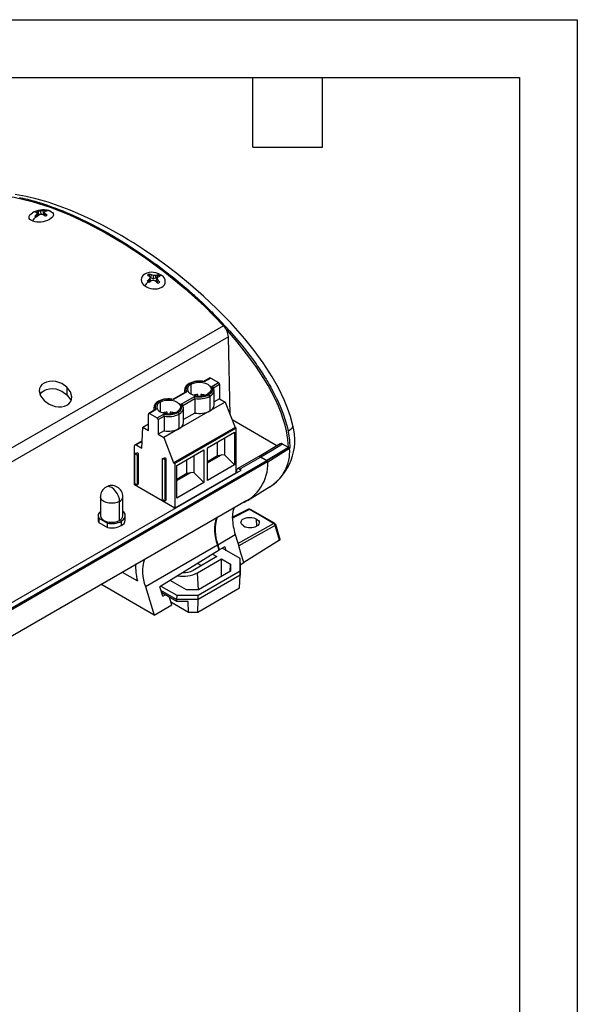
# Model space of a CAD drawing. Header units: millimetres. Extents: x 0 to 1397, y 0 to 1080.
# Tile 11 of 11: x 1091 to 1397, y 540 to 1080. Entities that reach past the tile are written whole.
import ezdxf

# ---------------------------------------------------------------- set-up
doc = ezdxf.new("R2010")
doc.units = ezdxf.units.MM
doc.header["$LTSCALE"] = 5
doc.layers.add('TEXT', color=140, linetype='Continuous', lineweight=25)

msp = doc.modelspace()

# ---------------------------------------------------------------- linework, layer by layer
at = {"color": 7, "linetype": 'Continuous'}
for p, q in [((0.01, 1079.51), (1397.01, 1079.51)), ((1397.01, 1079.51), (1397.01, 0.01))]:
    msp.add_line(p, q, dxfattribs=at)
for p, q in [((1100.92, 971.49), (1100.57, 972.68)), ((1101.56, 972.08), (1101.05, 973.49)), ((1101.81, 972.8), (1101.22, 973.03)), ((1101.81, 972.8), (1101.78, 974.58)), ((1102.85, 972.7), (1101.81, 972.8)), ((1103.25, 972.71), (1103.01, 974.62)), ((1104.7, 973.1), (1103.35, 972.69)), ((1104.7, 973.1), (1104.3, 974.83)), ((1104.89, 973.21), (1104.7, 973.1)), ((1104.81, 972.15), (1104.95, 973.88)), ((1105.37, 974.43), (1105.41, 975.02)), ((1105.4, 971.79), (1105.45, 973.18)), ((1107.47, 974.84), (1108, 974.66)), ((1107.92, 970.1), (1107.93, 970.12)), ((1109.33, 971.23), (1109.34, 971.24)), ((1163.19, 938.06), (1163.6, 939.6)), ((1164.63, 937.52), (1164.88, 939.27)), ((1166.08, 937.78), (1166.13, 939.35)), ((1162.45, 935.69), (1162.24, 935.57)), ((1162.45, 935.69), (1162.4, 937.2)), ((1163.06, 936.61), (1162.45, 935.69)), ((1163.19, 938.06), (1162.76, 938.4)), ((1163.06, 936.61), (1162.92, 938.14)), ((1164.63, 937.52), (1163.19, 938.06)), ((1166.08, 937.78), (1164.63, 937.52)), ((1166.69, 938.13), (1166.08, 937.78)), ((1166.18, 936.31), (1166.81, 937.76)), ((1166.67, 935.45), (1166.18, 936.31)), ((1166.79, 935.32), (1167.27, 936.74)), ((1168.2, 932.31), (1168.2, 932.31)), ((1203.17, 911.75), (907.7, 741.18)), ((1205.82, 905.67), (911.94, 736.02)), ((1206.77, 862.89), (1205.82, 905.67)), ((1195.81, 883.1), (1192.4, 881.13)), ((1192.53, 880.95), (1192.46, 881.1)), ((1196.18, 883.06), (1192.53, 880.95)), ((1196.18, 883.06), (1200.43, 880.61)), ((1196.78, 878.5), (1200.43, 880.61)), ((1117.34, 878.05), (1117.34, 873.95)), ((1182.39, 875.35), (1175.57, 871.41)), ((1183.01, 875.45), (1175.7, 871.24)), ((1181.77, 876.37), (1181.77, 874.99)), ((1185.29, 879.63), (1185.29, 874.33)), ((1197.64, 877.78), (1200.96, 879.69)), ((1198.02, 868.37), (1198.02, 876.37)), ((1200.96, 879.69), (1200.96, 871.7)), ((1168.47, 869.92), (1168.47, 864.61)), ((1175.7, 871.24), (1175.63, 871.39)), ((1179.95, 868.79), (1187.25, 873)), ((1180.81, 868.06), (1187.45, 871.89)), ((1187.45, 871.89), (1187.45, 863.9)), ((1189.02, 873.26), (1189.02, 874.09)), ((1190.77, 874.09), (1190.77, 873.26)), ((1195.64, 873.05), (1195.64, 865.05)), ((1204.05, 869.91), (1195.64, 865.05)), ((1200.96, 871.7), (1198.02, 870)), ((1200.96, 871.7), (1204.05, 869.91)), ((1204.05, 869.91), (1209.44, 856.01)), ((1165.56, 865.64), (1162.15, 863.67)), ((1166.18, 865.74), (1162.53, 863.63)), ((1162.53, 863.63), (1166.77, 861.18)), ((1164.94, 866.65), (1164.94, 865.28)), ((1172.19, 863.54), (1172.19, 864.37)), ((1173.94, 864.37), (1173.94, 863.54)), ((1195.64, 865.05), (1178.81, 855.34)), ((1181.19, 858.65), (1181.19, 866.65)), ((1187.45, 863.9), (1181.19, 860.28)), ((1162, 854.34), (1162, 863.32)), ((1166.77, 861.18), (1170.42, 863.29)), ((1167.3, 860.26), (1170.62, 862.18)), ((1167.3, 860.26), (1167.3, 852.27)), ((1170.62, 862.18), (1170.62, 854.18)), ((1178.81, 855.34), (1178.81, 863.33)), ((1232.39, 845.92), (1207.86, 860.08)), ((1158.36, 844.6), (1158.9, 856.13)), ((1158.9, 856.13), (1162, 857.91)), ((1158.9, 856.13), (1162, 854.34)), ((1170.62, 854.18), (1167.3, 852.27)), ((1178.81, 855.34), (1170.39, 850.48)), ((1209.44, 856.01), (1175.78, 836.58)), ((1210.15, 855.61), (1176.49, 836.18)), ((1194.32, 844.79), (1209.15, 853.36)), ((1209.15, 853.36), (1209.15, 835.53)), ((1209.44, 856.01), (1210.15, 855.61)), ((1210.15, 831.11), (1210.15, 855.61)), ((1158.56, 848.69), (1154.65, 846.44)), ((1158.54, 848.26), (1155.28, 846.38)), ((1167.3, 852.27), (1170.39, 850.48)), ((1170.39, 850.48), (1175.78, 836.58)), ((1199.88, 840.59), (1199.88, 848)), ((1203.9, 840.78), (1203.9, 850.32)), ((1154.39, 824.44), (1154.39, 845.87)), ((1155.28, 846.38), (1158.36, 844.6)), ((1177.49, 835.08), (1192.32, 843.64)), ((1192.32, 843.64), (1192.32, 825.82)), ((1194.32, 826.97), (1194.32, 844.79)), ((1234.14, 846.98), (1222.61, 840)), ((1238.69, 845.04), (1226.97, 837.8)), ((1226.97, 837.8), (1238.69, 845.04)), ((1239.37, 844.41), (1227.41, 837.02)), ((1238.69, 845.04), (1235.55, 846.85)), ((1239.53, 844.57), (1239.37, 844.41)), ((955.22, 681.05), (1226.79, 837.83)), ((1227.24, 837.06), (955.6, 680.25)), ((1227.24, 837.05), (955.6, 680.24)), ((1154.52, 841.57), (1154.99, 841.84)), ((1154.52, 825.24), (1154.52, 841.57)), ((1155.79, 840.84), (1154.52, 841.57)), ((1154.99, 841.84), (1155.57, 841.87)), ((1155.57, 841.87), (1155.8, 842)), ((1156.25, 841.11), (1155.79, 840.84)), ((1155.79, 840.84), (1155.79, 824.51)), ((1156.53, 841.58), (1155.8, 842)), ((1156.3, 841.44), (1156.25, 841.11)), ((1156.25, 841.11), (1156.25, 824.78)), ((1156.53, 841.58), (1156.3, 841.44)), ((1156.3, 841.44), (1156.3, 825.11)), ((1156.53, 825.25), (1156.53, 841.58)), ((1169.73, 838.92), (1170.19, 839.19)), ((1170.99, 838.19), (1169.73, 838.92)), ((1169.73, 816.46), (1169.73, 838.92)), ((1170.19, 839.19), (1170.77, 839.21)), ((1170.77, 839.21), (1171, 839.35)), ((1171.45, 838.46), (1170.99, 838.19)), ((1170.99, 838.19), (1170.99, 815.73)), ((1171.73, 838.92), (1171, 839.35)), ((1171.5, 838.79), (1171.45, 838.46)), ((1171.45, 838.46), (1171.45, 816)), ((1171.73, 838.92), (1171.5, 838.79)), ((1171.5, 838.79), (1171.5, 816.34)), ((1171.73, 816.47), (1171.73, 838.92)), ((1183.05, 830.88), (1183.05, 838.29)), ((1187.07, 831.06), (1187.07, 840.61)), ((1194.32, 836.57), (1202.1, 841.06)), ((1194.32, 837.38), (1199.88, 840.59)), ((1199.88, 840.59), (1202.1, 841.06)), ((1203.9, 840.78), (1202.1, 841.06)), ((1203.9, 840.78), (1209.15, 835.53)), ((1222.2, 839.88), (1210.68, 833.23)), ((1211.96, 833.13), (1223.45, 839.76)), ((1223.45, 839.76), (1226.79, 837.83)), ((1226.97, 837.8), (1223.63, 839.73)), ((964.21, 689.05), (1212.87, 832.6)), ((1175.78, 836.58), (1176.49, 836.18)), ((1176.49, 836.18), (1176.49, 811.68)), ((1177.49, 817.26), (1177.49, 835.08)), ((1177.49, 826.85), (1185.27, 831.34)), ((1183.05, 830.88), (1185.27, 831.34)), ((1187.07, 831.06), (1185.27, 831.34)), ((1209.15, 835.53), (1194.32, 826.97)), ((1210.17, 832.09), (1210.16, 831.39)), ((1212.87, 832.6), (1211.96, 833.13)), ((1210.15, 831.11), (1176.49, 811.68)), ((1177.49, 827.67), (1183.05, 830.88)), ((1192.32, 825.82), (1177.49, 817.26)), ((1187.07, 831.06), (1192.32, 825.82)), ((1176.49, 811.68), (1154.39, 824.44)), ((1154.52, 825.24), (1155.79, 824.51)), ((1155.79, 824.51), (1156.25, 824.78)), ((1156.25, 824.78), (1156.3, 825.11)), ((1156.53, 825.25), (1156.3, 825.11)), ((1216.26, 816.02), (1228.42, 823.39)), ((946.9, 660.85), (1215.84, 816.11)), ((1135.68, 817.96), (1135.68, 807.59)), ((1146.22, 805.07), (1146.22, 815.44)), ((1148.03, 807.59), (1148.03, 817.96)), ((1169.73, 816.46), (1170.99, 815.73)), ((1170.99, 815.73), (1171.45, 816)), ((1171.45, 816), (1171.5, 816.34)), ((1171.73, 816.47), (1171.5, 816.34)), ((1217.31, 811.05), (1208.11, 806.34)), ((1216.77, 811.15), (1208.15, 806.73)), ((1231.16, 803.45), (1217.91, 811.1)), ((1134.42, 807.59), (1134.42, 805.24)), ((1134.76, 806.3), (1139.61, 803.5)), ((1134.76, 806.3), (1134.76, 803.95)), ((1147.11, 804.55), (1147.11, 802.21)), ((1149.29, 805.24), (1149.29, 807.59)), ((1221.47, 801.95), (1221.29, 805.8)), ((1134.76, 803.95), (1139.61, 801.15)), ((1139.61, 801.15), (1139.61, 803.5)), ((1233.91, 794.12), (1231.38, 802.32)), ((1234.23, 794.65), (1231.73, 802.73)), ((1200, 791.59), (1209.57, 797.22)), ((1233.91, 794.12), (1214.31, 781.9)), ((1160.3, 768.74), (1199.76, 791.72)), ((1200.7, 788.72), (1168.22, 768.64)), ((1200.7, 788.72), (1199.76, 791.72)), ((1200, 791.59), (1200.8, 788.99)), ((1200.58, 789.12), (1200.8, 788.99)), ((1203.82, 790.54), (1200.8, 788.99)), ((1212.19, 784.09), (1202.34, 789.78)), ((1203.82, 790.54), (1204.43, 788.58)), ((1199.51, 785.18), (1186.43, 777.63)), ((1188.82, 776.25), (1202.07, 783.9)), ((1197.16, 786.53), (1199.51, 785.18)), ((1202.07, 783.9), (1207.05, 781.03)), ((1202.07, 774.35), (1202.07, 783.9)), ((1212.19, 777.33), (1212.19, 784.09)), ((1212.29, 781.77), (1212.19, 784.09)), ((1190.95, 780.24), (1188.89, 781.42)), ((1189.22, 764.06), (1212.19, 777.33)), ((1206.7, 777.02), (1207.05, 781.03)), ((1207.05, 781.03), (1207.05, 777.23)), ((1212.29, 774.96), (1212.19, 777.33)), ((1212.29, 780.7), (1214.31, 781.9)), ((1212.29, 781.77), (1212.29, 774.96)), ((1147.61, 776.72), (1155.94, 771.91)), ((1182.8, 767.03), (1173.91, 772.16)), ((1189.39, 767.03), (1188.82, 776.25)), ((1212.29, 774.96), (1189.26, 761.66)), ((1207.05, 777.23), (1189.39, 767.03)), ((1211.99, 767.99), (1212.29, 774.96)), ((1165.22, 753.08), (1135.94, 769.99)), ((1160.3, 768.74), (1165.22, 753.08)), ((1169.84, 763.48), (1168.22, 768.64)), ((1177.46, 761.66), (1168.85, 766.62)), ((1168.87, 769.04), (1177.5, 764.06)), ((1189.39, 767.03), (1182.8, 767.03)), ((1189.13, 754.79), (1211.99, 767.99)), ((1177.48, 760.54), (1169.27, 765.28)), ((1169.84, 763.48), (1171.13, 764.2)), ((1174.85, 758.75), (1173.58, 762.79)), ((1177.5, 764.06), (1177.46, 761.66)), ((1189.26, 761.66), (1177.46, 761.66)), ((1177.46, 761.66), (1177.48, 760.54)), ((1177.5, 764.06), (1189.22, 764.06)), ((1189.13, 754.79), (1189.26, 761.66)), ((1189.26, 761.66), (1189.22, 764.06)), ((1165.22, 753.08), (1174.85, 758.75)), ((1174.35, 760.34), (1183.96, 754.79)), ((1183.86, 760.54), (1177.48, 760.54)), ((1183.96, 754.79), (1183.86, 760.54)), ((1183.96, 754.79), (1189.13, 754.79))]:
    msp.add_line(p, q)
at = {"flags": 128}
for points in [[(1078.92, 983.47), (1088.46, 982.21), (1098.24, 979.93), (1108.22, 976.73), (1118.32, 972.74), (1128.43, 968.05), (1138.54, 962.69), (1148.66, 956.68), (1159.8, 949.32), (1170.94, 941.13), (1181.94, 932.16), (1192.7, 922.4), (1203.17, 911.75)], [(1241.05, 857.09), (1239.85, 861.92), (1238.28, 866.6), (1236.43, 871.16), (1233.25, 877.7), (1229.79, 883.8), (1224.88, 891.36), (1219.85, 898.26), (1214.77, 904.6), (1207.11, 913.27), (1199.53, 921.06), (1192.2, 927.99), (1185.12, 934.19), (1177.57, 940.36), (1170.8, 945.53), (1164.89, 949.77), (1159.87, 953.2), (1156.54, 955.38), (1153.78, 957.14), (1150.97, 958.87), (1147.43, 960.99), (1142.53, 963.79), (1136.81, 966.87), (1130.94, 969.82), (1125.04, 972.56), (1119.09, 975.08), (1113.1, 977.37), (1107.08, 979.41), (1101.05, 981.17), (1095.02, 982.61), (1089.02, 983.71)], [(1091.28, 982.09), (1095.68, 981.08), (1096.32, 980.91), (1096.97, 980.74), (1097.63, 980.57), (1098.31, 980.38), (1099.01, 980.19), (1099.72, 979.99), (1100.37, 979.8), (1101.43, 979.48), (1103.41, 978.87), (1106.07, 977.99), (1109.42, 976.82), (1110.7, 976.34), (1112.06, 975.83), (1113.5, 975.27), (1115.02, 974.66), (1116.51, 974.05), (1116.7, 973.97), (1116.93, 973.87), (1118.38, 973.26), (1120.64, 972.28), (1123.69, 970.89), (1125.91, 969.85), (1127.59, 969.04), (1128.96, 968.36), (1131.22, 967.22), (1134.36, 965.58), (1136.23, 964.57), (1137.66, 963.79), (1138.96, 963.06), (1140.11, 962.41), (1141.13, 961.83), (1142.01, 961.32), (1150.3, 956.3), (1158.54, 950.87), (1165.76, 945.75), (1166.71, 945.05), (1167.65, 944.35), (1168.59, 943.64), (1169.53, 942.93), (1170.47, 942.22), (1171.4, 941.49), (1172.11, 940.94), (1173.19, 940.1), (1175.86, 937.97), (1179.57, 934.92), (1183.7, 931.41), (1184.3, 930.88), (1184.91, 930.34), (1185.54, 929.79), (1186.18, 929.22), (1186.84, 928.64), (1187.51, 928.03), (1187.79, 927.78), (1188.65, 926.99), (1190.03, 925.72), (1191.4, 924.44), (1193.05, 922.87), (1193.53, 922.41), (1194.03, 921.92), (1194.55, 921.42), (1195.09, 920.89), (1195.65, 920.34), (1196.23, 919.77), (1196.7, 919.3), (1197.48, 918.53), (1198.55, 917.44), (1199.92, 916.04)], [(1098.48, 969.16), (1097.66, 969.57), (1097.05, 970.06), (1096.68, 970.62), (1096.56, 971.24), (1096.69, 971.88), (1097.08, 972.52), (1097.71, 973.13), (1098.55, 973.7)], [(1101.2, 973.08), (1100.97, 973.88), (1100.78, 974.55)], [(1108, 974.66), (1108.82, 974.26), (1109.43, 973.76), (1109.81, 973.2), (1109.92, 972.59), (1109.79, 971.95), (1109.4, 971.31), (1108.77, 970.69), (1107.93, 970.12)], [(1162.6, 938.52), (1162.55, 939.36), (1162.51, 940.02)], [(1166.69, 938.13), (1166.94, 938.94), (1167.13, 939.57)], [(1199.92, 916.04), (1206.68, 908.77), (1213.24, 901.05), (1218.81, 893.81), (1219.53, 892.83), (1220.24, 891.83), (1220.95, 890.83), (1221.66, 889.81), (1222.36, 888.78), (1223.06, 887.75), (1223.43, 887.19), (1224.31, 885.85), (1225.68, 883.7), (1226.43, 882.49), (1226.91, 881.69), (1227.34, 880.97), (1227.6, 880.54), (1227.78, 880.24), (1228.14, 879.61), (1228.5, 878.97), (1229.03, 878.03), (1229.71, 876.79), (1230.61, 875.08), (1231.71, 872.9), (1231.84, 872.65), (1231.97, 872.39), (1232.12, 872.06), (1232.31, 871.68), (1234.14, 867.64), (1235.77, 863.53), (1237.15, 859.4), (1238.13, 855.79), (1238.59, 853.7)], [(1238.69, 845.04), (1238.42, 849.43), (1237.66, 854.05), (1236.9, 857.25), (1235.92, 860.55), (1234.72, 863.96), (1233.26, 867.59), (1231.58, 871.29), (1229.69, 875.06), (1227.57, 878.9), (1225.25, 882.82), (1220.81, 889.58), (1215.82, 896.43), (1210.6, 902.95), (1205.29, 909.07), (1204.46, 909.96)], [(1117.34, 878.05), (1114.54, 880.02), (1111.18, 881.15), (1109.41, 881.33), (1107.74, 881.25), (1106.17, 880.89), (1104.8, 880.29), (1103.67, 879.46), (1102.84, 878.43), (1102.35, 877.27), (1102.19, 875.97), (1102.89, 873.31), (1104.79, 870.8)], [(1184.68, 879.99), (1183.31, 878.9), (1182.59, 877.57), (1182.57, 876.47), (1183.01, 875.45)], [(1185.29, 879.63), (1186.64, 880.23), (1188.21, 880.6), (1189.89, 880.73), (1191.57, 880.6), (1193.14, 880.23), (1194.49, 879.63), (1195.52, 878.85), (1196.17, 877.95), (1196.39, 876.98), (1196.17, 876.01), (1195.52, 875.1), (1194.49, 874.33)], [(1102.7, 874.04), (1102.83, 874.35), (1103.66, 875.38), (1104.78, 876.22), (1106.15, 876.82), (1107.73, 877.18), (1109.39, 877.27), (1111.17, 877.08), (1114.53, 875.94), (1117.34, 873.95)], [(1104.79, 870.8), (1107.59, 868.77), (1110.93, 867.51), (1112.74, 867.24), (1114.36, 867.26), (1115.96, 867.57), (1117.33, 868.15), (1118.45, 869), (1119.29, 870.09), (1119.77, 871.29), (1119.94, 872.7), (1119.23, 875.49), (1117.34, 878.05)], [(1195.11, 873.97), (1196.47, 875.06), (1197.2, 876.39), (1197.21, 877.48), (1196.78, 878.5)], [(1198.01, 876.33), (1197.86, 877.36), (1197.53, 878.02)], [(1117.34, 873.95), (1119.23, 871.38), (1119.45, 870.49)], [(1167.85, 870.27), (1166.48, 869.18), (1165.76, 867.85), (1165.74, 866.76), (1166.18, 865.74)], [(1168.47, 869.92), (1169.81, 870.51), (1171.38, 870.89), (1173.06, 871.02), (1174.74, 870.89), (1176.31, 870.51), (1177.66, 869.92), (1178.69, 869.14), (1179.34, 868.23), (1179.56, 867.26), (1179.34, 866.29), (1178.69, 865.39), (1177.66, 864.61)], [(1178.28, 864.25), (1179.64, 865.34), (1180.37, 866.67), (1180.38, 867.77), (1179.95, 868.79)], [(1181.17, 866.67), (1181.03, 867.65), (1180.71, 868.31)], [(1240.94, 857.06), (1241.08, 856.77), (1240.39, 855.18), (1238.59, 853.7)], [(1238.59, 853.7), (1239.31, 849.04), (1239.53, 844.57)], [(1235.55, 846.85), (1228.87, 842.86), (1223.63, 839.73)], [(1211.96, 833.13), (1211.23, 833.36), (1210.58, 833.16), (1210.27, 832.7), (1210.17, 832.09)], [(1146.22, 815.44), (1146.07, 816.83), (1145.64, 818.3), (1144.94, 819.74), (1144.04, 821.07), (1142.98, 822.18), (1141.85, 823), (1140.72, 823.48), (1139.67, 823.59), (1138.77, 823.31)], [(1146.22, 815.44), (1144.94, 814.87), (1143.45, 814.52), (1141.85, 814.4), (1140.26, 814.52), (1138.77, 814.87), (1137.49, 815.44), (1136.51, 816.18), (1135.89, 817.04), (1135.68, 817.96)], [(1147.11, 804.55), (1148.22, 805.37), (1148.96, 806.31), (1149.28, 807.33), (1149.17, 808.36), (1148.64, 809.35), (1148.03, 809.98)], [(1208.1, 806.23), (1208.44, 810.02), (1209.13, 812.23)], [(1217.31, 811.05), (1217.64, 811.15), (1217.91, 811.09)], [(1230.57, 803.4), (1223.14, 807.69), (1217.31, 811.05)], [(1135.68, 807.59), (1135.89, 806.67), (1136.51, 805.81), (1137.49, 805.07), (1138.77, 804.5), (1140.26, 804.15), (1141.85, 804.03), (1143.45, 804.15), (1144.94, 804.5), (1146.22, 805.07)], [(1214.16, 801.97), (1213.09, 802.87), (1212.68, 803.97), (1212.94, 804.88), (1213.42, 805.44), (1214.12, 805.93), (1215.02, 806.31), (1216.06, 806.57), (1217.69, 806.7), (1218.71, 806.62), (1219.69, 806.44), (1221.29, 805.8)], [(1221.29, 805.8), (1222.36, 804.9), (1222.66, 804.35), (1222.76, 803.78), (1222.49, 802.88), (1222, 802.31), (1221.28, 801.83)], [(1211.06, 792.42), (1221.8, 798.47), (1230.57, 803.4)], [(1231.38, 802.32), (1220.22, 796.04), (1211.46, 791.11)], [(1231.17, 803.44), (1230.89, 803.5), (1230.57, 803.4)], [(1231.38, 802.32), (1231.64, 802.51), (1231.73, 802.69), (1231.71, 802.73)], [(1209.57, 797.22), (1210.63, 793.8), (1211.46, 791.11)], [(1214.31, 781.9), (1212.72, 787.06), (1211.46, 791.11)]]:
    msp.add_lwpolyline(points, dxfattribs=at)
for centre, radius, start, end in [((1104.32, 963.89), 11.39, 73.9841, 121.3985), ((1108.19, 964.77), 10.98, 133.9111, 140.8518), ((1101.2, 974.25), 2.96, 239.1063, 249.436), ((1102.58, 970.19), 4.71, 112.4238, 127.5708), ((1099.98, 969), 4.93, 82.816, 93.1243), ((1107.39, 969.17), 7.67, 145.7188, 152.7235), ((1097.31, 969.72), 5.31, 45.212, 51.8558), ((1111.89, 960.33), 15.65, 130.4473, 135.4871), ((1101.44, 969.38), 5.21, 86.3099, 97.26), ((1107.85, 959.14), 14.46, 109.6764, 115.0165), ((1102.72, 964.89), 9.73, 88.2367, 95.5382), ((1100.87, 958.89), 14.03, 75.9735, 81.3045), ((1105.42, 964.16), 10.74, 95.9792, 102.941), ((1095.96, 958.75), 16.06, 54.149, 58.8384), ((1105.92, 968.4), 6.64, 94.4368, 104.1502), ((1109.03, 970.22), 5.48, 130.5008, 138.0949), ((1098.71, 968.91), 7.98, 32.3041, 38.526), ((1103.21, 976.84), 5.51, 292.9984, 299.8293), ((1104.46, 970.78), 4.34, 69.3374, 77.3392), ((1099.3, 964.45), 10.67, 48.0334, 54.8177), ((1107.37, 968.16), 6.51, 97.9713, 107.0179), ((1103.97, 975.53), 4, 299.7559, 308.2153), ((1106.51, 969.47), 5.4, 74.0124, 95.5587), ((1104.95, 972.07), 2.96, 59.1063, 69.436), ((1111.51, 961.49), 15.12, 138.6659, 149.4914), ((1102.07, 980.91), 12.28, 253.0184, 298.5207), ((1101.69, 975.54), 4.34, 249.3374, 257.3392), ((1161.62, 936.89), 3.63, 117.6316, 241.0994), ((1163.92, 931.97), 9.06, 52.9642, 116.1046), ((1163.62, 936.85), 3.36, 109.3361, 130.6585), ((1157.47, 930.06), 10.14, 60.7983, 67.0193), ((1160.13, 932.21), 8.16, 64.8363, 73.0903), ((1161.19, 927.5), 12.33, 72.5614, 78.6984), ((1166.28, 928.16), 11.2, 90.7666, 97.1542), ((1168.02, 933.14), 6.5, 97.8337, 106.9189), ((1164.86, 935.51), 4.65, 52.216, 60.7882), ((1168.58, 934.97), 4.31, 79.3682, 101.661), ((1165.36, 936.15), 3.84, 42.5054, 52.2531), ((1167.62, 936.03), 3.63, 297.6316, 61.0994), ((1177.42, 918.96), 22.93, 132.6861, 139.9829), ((1172.46, 925.44), 15.48, 130.5469, 135.6377), ((1164.23, 938.86), 3.84, 222.5054, 232.2531), ((1164.73, 939.5), 4.65, 232.216, 240.7882), ((1176.98, 929.68), 16.41, 148.9735, 152.7048), ((1150.18, 930.45), 14.88, 31.0884, 34.6476), ((1179.75, 914.17), 27.41, 126.177, 129.1084), ((1169.14, 917.63), 19.48, 102.7091, 106.6205), ((1157.42, 919.1), 19.05, 62.9055, 67.0148), ((1149.69, 919.7), 23.16, 41.3462, 44.932), ((1164.67, 934.77), 3.92, 54.4416, 59.0372), ((1189.24, 922.53), 27.11, 144.0515, 145.8141), ((1154.79, 931.76), 13.44, 21.7422, 26.5387), ((1165.8, 938.52), 3.75, 289.9176, 299.8142), ((1156.27, 927.15), 14.6, 35.4545, 41.0549), ((1170.45, 930.57), 8.48, 105.4491, 111.8593), ((1166.18, 937.87), 3, 299.7819, 311.2775), ((1165.32, 940.95), 9.06, 232.9642, 296.1046), ((1196.03, 905.02), 9.81, 3.8247, 43.3162), ((1185.82, 876.29), 4.04, 112.1095, 179.1463), ((1189.33, 870.94), 10.38, 95.5581, 118.977), ((1184.46, 879.7), 0.36, 52.7465, 115.9577), ((1189.91, 869.87), 11.39, 76.6594, 117.3334), ((1189.97, 869.5), 11.89, 76.4836, 97.9341), ((1195.96, 882.75), 0.377, 54.3824, 114.3071), ((1199.81, 879.64), 1.15, 2.6055, 57.3945), ((1184.62, 876.38), 2.86, 180.5802, 205.4609), ((1182.83, 874.64), 0.832, 77.6566, 121.2851), ((1186.3, 876.98), 2.84, 110.7834, 249.2166), ((1193.95, 876.78), 4.09, 294.3615, 353.7983), ((1196.78, 877.64), 0.868, 9.3807, 90.4449), ((1168.99, 866.57), 4.04, 112.1095, 179.1463), ((1169.47, 867.26), 2.84, 110.7834, 249.2166), ((1172.5, 861.23), 10.38, 95.5581, 118.977), ((1167.63, 869.99), 0.36, 52.7465, 115.9577), ((1173.08, 860.16), 11.39, 76.6594, 117.3334), ((1173.14, 859.78), 11.89, 76.4836, 97.9341), ((1189.89, 883.2), 9.99, 242.6097, 297.3903), ((1189.76, 864.46), 9.66, 94.4291, 107.6176), ((1189.88, 884.09), 11.39, 256.6594, 297.3334), ((1183.75, 871.81), 3.69, 1.2987, 18.8744), ((1189.88, 884.21), 12.55, 258.7982, 297.2746), ((1190.03, 864.51), 9.61, 72.3427, 85.6106), ((1194.48, 873), 1.15, 2.6055, 57.3945), ((1162.32, 863.38), 0.328, 50.7967, 189.214), ((1167.79, 866.66), 2.86, 180.5802, 205.4609), ((1166, 864.92), 0.832, 77.6566, 121.2851), ((1173.06, 873.48), 9.99, 242.6097, 297.3903), ((1172.93, 854.74), 9.66, 94.4291, 107.6176), ((1173.05, 874.37), 11.39, 256.6594, 297.3334), ((1173.2, 854.8), 9.61, 72.3427, 85.6106), ((1177.66, 863.28), 1.15, 2.6055, 57.3945), ((1177.13, 867.05), 4.07, 294.2881, 354.6509), ((1179.95, 867.92), 0.868, 9.3807, 90.4449), ((1189.88, 876.21), 12.55, 258.7982, 297.2746), ((1193.96, 868.77), 4.08, 294.3124, 354.3675), ((1166.15, 860.21), 1.15, 2.6055, 57.3945), ((1166.93, 862.09), 3.69, 1.2987, 18.8744), ((1173.05, 874.49), 12.55, 258.7982, 297.2746), ((1177.13, 859.05), 4.08, 294.3124, 354.3675), ((1173.05, 866.49), 12.55, 258.7982, 297.2746), ((1211.83, 848.82), 30.37, 302.9062, 15.7968), ((1154.93, 845.96), 0.546, 50.7967, 189.214), ((1216.92, 842.76), 22.51, 300.4895, 4.2099), ((1234.74, 845.75), 1.37, 53.6099, 116.0303), ((1218.01, 807.54), 42.83, 59.8305, 61.1252), ((1203.95, 836.08), 23.48, 291.8581, 2.2891), ((1222.72, 838.74), 1.25, 54.3824, 114.3071), ((1222.77, 838.36), 1.62, 58.0369, 84.0451), ((1226.28, 837.02), 0.961, 2.6055, 57.3945), ((1226.46, 836.99), 0.959, 1.9798, 57.4502), ((1226.65, 837.06), 0.582, 359.1833, 0.0017), ((1141.85, 817.96), 6.17, 119.9973, 180), ((1141.85, 817.96), 6.17, 0, 119.9973), ((1144.94, 818.26), 3.1, 294.3096, 354.3702), ((1137.32, 807.62), 2.88, 124.7602, 207.3288), ((1216.96, 810.6), 0.579, 52.0567, 122.8883), ((1217.31, 810.08), 1.18, 59.0231, 112.5408), ((1137.07, 805.26), 2.65, 180.3232, 209.6133), ((1141.85, 814.77), 11.49, 258.7788, 297.2736), ((1144.94, 807.89), 3.1, 294.3096, 354.3702), ((1145.7, 805.52), 3.61, 293.1381, 355.5417), ((1222.92, 800.22), 24.67, 164.9968, 200.1481), ((1222.39, 799.8), 23.85, 162.9819, 200.1434), ((1238.91, 806.63), 30.81, 180.7503, 197.7835), ((1141.85, 812.42), 11.49, 258.7788, 297.2736), ((1217.87, 809.05), 7.99, 242.3392, 295.2923), ((1229.59, 801.82), 1.86, 15.5016, 58.1951), ((1230.69, 802.54), 1.02, 13.6821, 63.0273), ((1233.7, 794.59), 0.522, 293.8993, 13.641), ((1182.3, 777), 23.49, 163.2665, 200.5799), ((1188.64, 780.04), 33.69, 178.1234, 193.9614), ((1181.41, 787.24), 10.85, 266.9674, 297.6047), ((1181.29, 790.84), 16.42, 258.9184, 297.2976)]:
    msp.add_arc(centre, radius, start, end)
at = {"layer": 'TEXT'}
for p, q in [((31.75, 1047.75), (1365.25, 1047.75)), ((1219.2, 1009.65), (1219.2, 1047.75)), ((1257.3, 1009.65), (1257.3, 1047.75)), ((1365.25, 1047.75), (1365.25, 31.75)), ((1219.2, 1009.65), (1257.3, 1009.65))]:
    msp.add_line(p, q, dxfattribs=at)

doc.saveas('drawing.dxf')
